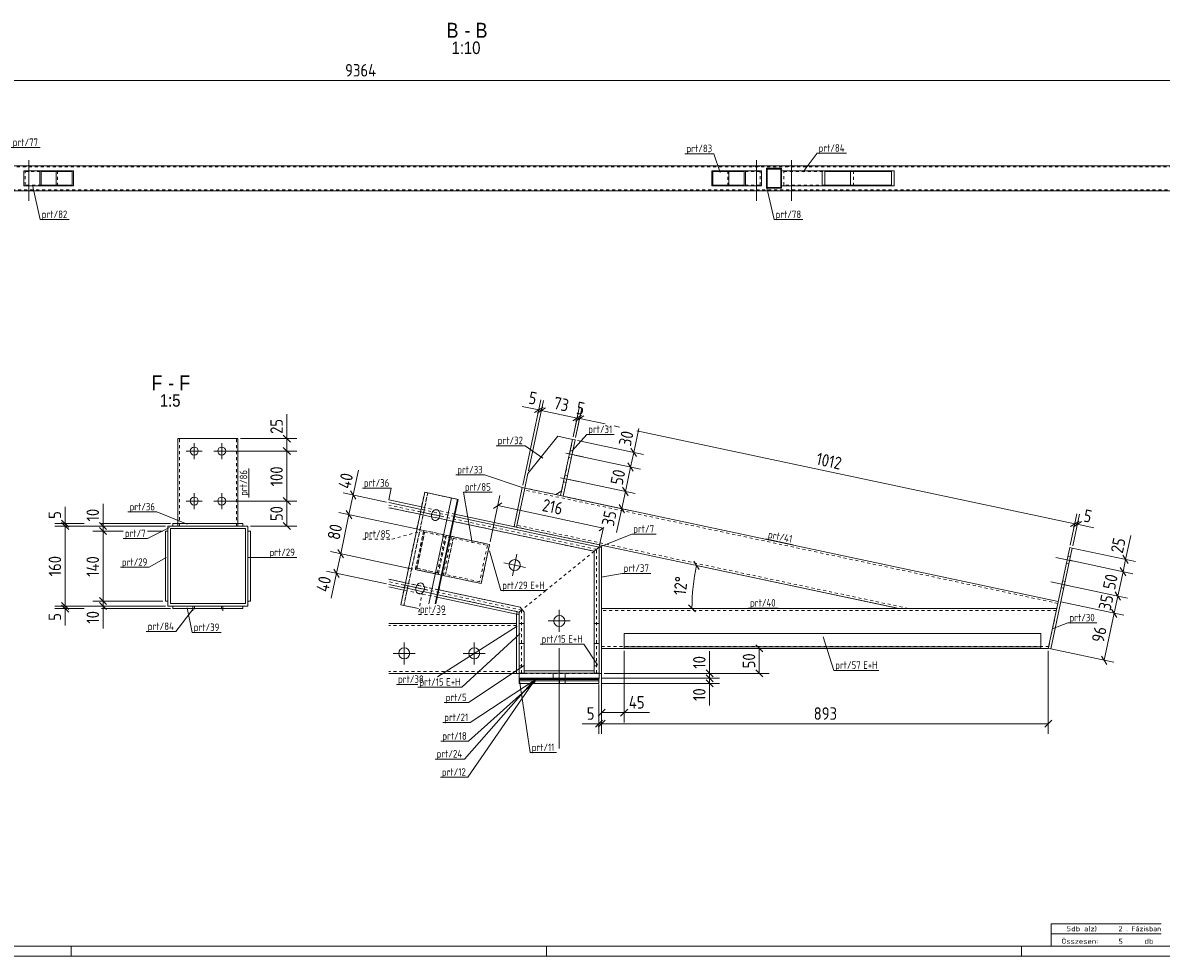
# Model space of a CAD drawing. Header units: millimetres. Extents: x 1 to 1188, y 1 to 840.
# Tile 3 of 7: x 409 to 864, y 1 to 374. Entities that reach past the tile are written whole.
import ezdxf

# ---------------------------------------------------------------- set-up
doc = ezdxf.new("R2010")
doc.units = ezdxf.units.MM
doc.header["$LTSCALE"] = 0.6
doc.linetypes.add('XKITLINE00', pattern=[0])
doc.linetypes.add('XKITLINE02', pattern=[4, 2, -2])
for name, color, linetype, lineweight in [('Bolt', 7, 'Continuous', 0), ('DrawingSheet', 5, 'Continuous', 0), ('OtherObjectType', 1, 'Continuous', 0), ('Part', 2, 'Continuous', 0), ('PartMark', 3, 'Continuous', 0), ('Z-DIMENSIONS', 1, 'Continuous', 0)]:
    doc.layers.add(name, color=color, linetype=linetype, lineweight=lineweight)
doc.styles.add('ARIAL', font='ARIAL.TTF')
doc.styles.add('ISOCPEUR', font='ISOCPEUR.TTF')

msp = doc.modelspace()

# ---------------------------------------------------------------- linework, layer by layer
at = {"layer": 'Bolt', "color": 4, "linetype": 'XKITLINE00', "lineweight": 0}
for p, q in [((411, 319.44), (411, 303.19)), ((702, 319.44), (702, 303.19)), ((716, 319.44), (716, 303.19)), ((409.9, 317.19), (409.9, 316.79)), ((412.1, 317.19), (412.1, 316.79)), ((700.9, 317.19), (700.9, 316.79)), ((703.1, 317.19), (703.1, 316.79)), ((714.9, 317.19), (714.9, 316.79)), ((717.1, 317.19), (717.1, 316.79)), ((409.9, 307.59), (409.9, 307.19)), ((412.1, 307.59), (412.1, 307.19)), ((700.9, 307.59), (700.9, 307.19)), ((703.1, 307.59), (703.1, 307.19)), ((714.9, 307.59), (714.9, 307.19)), ((717.1, 307.59), (717.1, 307.19)), ((477.15, 199.86), (477.15, 206.26)), ((488.15, 199.86), (488.15, 206.26)), ((473.95, 203.06), (480.35, 203.06)), ((484.95, 203.06), (491.35, 203.06)), ((625.74, 202.18), (632.68, 200.71)), ((625.74, 202.18), (632.68, 200.71)), ((626.92, 200.5), (627.89, 200.29)), ((626.92, 200.5), (627.89, 200.29)), ((627.5, 203.24), (628.48, 203.03)), ((627.5, 203.24), (628.48, 203.03)), ((623.66, 192.4), (630.61, 190.93)), ((623.66, 192.4), (630.61, 190.93)), ((625.42, 193.46), (626.4, 193.25)), ((625.42, 193.46), (626.4, 193.25)), ((624.84, 190.72), (625.81, 190.51)), ((624.84, 190.72), (625.81, 190.51)), ((473.95, 183.06), (480.35, 183.06)), ((477.15, 179.86), (477.15, 186.26)), ((484.95, 183.06), (491.35, 183.06)), ((488.15, 179.86), (488.15, 186.26)), ((576.48, 176.87), (566.89, 178.91)), ((572.02, 177.76), (571.97, 177.39)), ((572.12, 178.13), (572.02, 177.76)), ((572.26, 178.47), (572.12, 178.13)), ((572.47, 178.83), (572.26, 178.47)), ((572.77, 179.17), (572.47, 178.83)), ((573.11, 179.43), (572.77, 179.17)), ((573.48, 179.59), (573.11, 179.43)), ((573.82, 179.64), (573.48, 179.59)), ((574.15, 179.62), (573.82, 179.64)), ((574.43, 179.52), (574.15, 179.62)), ((574.79, 179.29), (574.43, 179.52)), ((575.08, 178.94), (574.79, 179.29)), ((575.26, 178.6), (575.08, 178.94)), ((575.36, 178.27), (575.26, 178.6)), ((575.42, 177.91), (575.36, 178.27)), ((575.42, 177.54), (575.42, 177.91)), ((571.97, 177.39), (571.98, 177.02)), ((571.98, 177.02), (572.03, 176.66)), ((572.03, 176.66), (572.14, 176.33)), ((572.14, 176.33), (572.31, 175.98)), ((572.31, 175.98), (572.6, 175.64)), ((572.6, 175.64), (572.96, 175.4)), ((572.96, 175.4), (573.24, 175.31)), ((573.24, 175.31), (573.57, 175.28)), ((573.57, 175.28), (573.91, 175.34)), ((573.91, 175.34), (574.28, 175.5)), ((574.28, 175.5), (574.62, 175.76)), ((574.62, 175.76), (574.92, 176.09)), ((574.92, 176.09), (575.14, 176.45)), ((575.14, 176.45), (575.28, 176.8)), ((575.28, 176.8), (575.37, 177.16)), ((575.37, 177.16), (575.42, 177.54)), ((604.37, 153.16), (606.2, 161.77)), ((828.65, 159.05), (821.7, 160.53)), ((828.65, 159.05), (821.7, 160.53)), ((827.47, 160.74), (826.49, 160.94)), ((827.47, 160.74), (826.49, 160.94)), ((609.59, 156.55), (600.99, 158.38)), ((826.89, 158), (825.91, 158.2)), ((826.89, 158), (825.91, 158.2)), ((567.25, 150.24), (566.87, 150.08)), ((567.58, 150.3), (567.25, 150.24)), ((567.92, 150.27), (567.58, 150.3)), ((568.2, 150.18), (567.92, 150.27)), ((826.57, 149.27), (819.62, 150.75)), ((826.57, 149.27), (819.62, 150.75)), ((825.39, 150.95), (824.41, 151.16)), ((825.39, 150.95), (824.41, 151.16)), ((570.25, 147.53), (560.65, 149.57)), ((565.78, 148.42), (565.74, 148.05)), ((565.74, 148.05), (565.74, 147.67)), ((565.74, 147.67), (565.8, 147.32)), ((565.88, 148.78), (565.78, 148.42)), ((565.8, 147.32), (565.9, 146.98)), ((566.02, 149.13), (565.88, 148.78)), ((565.9, 146.98), (566.07, 146.64)), ((566.24, 149.49), (566.02, 149.13)), ((566.07, 146.64), (566.37, 146.29)), ((566.53, 149.83), (566.24, 149.49)), ((566.37, 146.29), (566.72, 146.06)), ((566.87, 150.08), (566.53, 149.83)), ((566.72, 146.06), (567, 145.97)), ((567, 145.97), (567.34, 145.94)), ((567.34, 145.94), (567.68, 146)), ((567.68, 146), (568.05, 146.16)), ((568.05, 146.16), (568.39, 146.41)), ((568.55, 149.94), (568.2, 150.18)), ((568.39, 146.41), (568.68, 146.75)), ((568.85, 149.6), (568.55, 149.94)), ((568.68, 146.75), (568.9, 147.11)), ((569.02, 149.26), (568.85, 149.6)), ((568.9, 147.11), (569.04, 147.45)), ((569.12, 148.92), (569.02, 149.26)), ((569.04, 147.45), (569.14, 147.82)), ((569.18, 148.56), (569.12, 148.92)), ((569.14, 147.82), (569.18, 148.19)), ((569.18, 148.19), (569.18, 148.56)), ((824.81, 148.21), (823.83, 148.42)), ((824.81, 148.21), (823.83, 148.42)), ((623.12, 139.51), (623.12, 130.71)), ((618.72, 135.11), (627.52, 135.11)), ((561.12, 117.76), (561.12, 126.56)), ((589.12, 117.76), (589.12, 126.56)), ((623.12, 84.17), (623.12, 124.17)), ((623.12, 84.16), (623.12, 124.16)), ((556.72, 122.16), (565.52, 122.16)), ((584.72, 122.16), (593.52, 122.16)), ((620.72, 112.17), (620.72, 114.17)), ((620.72, 112.16), (620.72, 114.16)), ((625.52, 112.17), (625.52, 114.17)), ((625.52, 112.16), (625.52, 114.16))]:
    msp.add_line(p, q, dxfattribs=at)
at = {"layer": 'Bolt', "color": 4, "linetype": 'XKITLINE02', "lineweight": 0}
for p, q in [((576.48, 176.87), (566.89, 178.91)), ((570.25, 147.53), (560.65, 149.57))]:
    msp.add_line(p, q, dxfattribs=at)
at = {"layer": 'Bolt', "color": 4, "linetype": 'XKITLINE00', "lineweight": 0}
for centre, radius in [((477.15, 203.06), 1.6), ((488.15, 203.06), 1.6), ((477.15, 183.06), 1.6), ((488.15, 183.06), 1.6), ((605.29, 157.46), 2.2), ((623.12, 135.11), 2.2), ((561.12, 122.16), 2.2), ((589.12, 122.16), 2.2)]:
    msp.add_circle(centre, radius, dxfattribs=at)
at = {"layer": 'DrawingSheet', "color": 3, "linetype": 'XKITLINE00', "lineweight": 0}
msp.add_line((5, 5), (1184, 5), dxfattribs=at)
at = {"layer": 'DrawingSheet', "color": 2, "linetype": 'XKITLINE00', "lineweight": 0}
for p, q in [((428, 1), (428, 5)), ((618, 1), (618, 5)), ((808, 1), (808, 5)), ((1, 1), (1188, 1))]:
    msp.add_line(p, q, dxfattribs=at)
at = {"layer": 'OtherObjectType', "color": 7, "linetype": 'XKITLINE00', "lineweight": 0}
for p, q in [((819.84, 10), (819.84, 14)), ((819.84, 14), (863.84, 14)), ((819.84, 10), (863.84, 10)), ((819.85, 5.02), (819.84, 9.99)), ((819.84, 9.98), (863.74, 9.98)), ((819.89, 5.03), (863.79, 5.03))]:
    msp.add_line(p, q, dxfattribs=at)
at = {"layer": 'Part', "color": 2, "linetype": 'XKITLINE00', "lineweight": 0}
for p, q in [((981.98, 317.19), (75.5, 317.19)), ((409.01, 309.19), (409.01, 315.19)), ((428.88, 315.19), (409.01, 315.19)), ((415.41, 309.19), (415.41, 315.19)), ((415.92, 314.89), (428.38, 314.89)), ((415.92, 314.89), (415.92, 309.49)), ((421.98, 309.49), (421.98, 314.89)), ((428.38, 314.89), (428.38, 309.49)), ((428.88, 309.19), (428.88, 315.19)), ((684.06, 309.19), (684.06, 315.19)), ((684.06, 315.19), (703.93, 315.19)), ((697.03, 314.89), (684.57, 314.89)), ((684.57, 309.49), (684.57, 314.89)), ((690.97, 309.49), (690.97, 314.89)), ((697.03, 309.49), (697.03, 314.89)), ((697.53, 309.19), (697.53, 315.19)), ((703.93, 315.19), (703.93, 309.19)), ((711.97, 316.19), (705.97, 316.19)), ((705.97, 316.19), (705.97, 308.19)), ((711.67, 315.89), (706.27, 315.89)), ((706.27, 308.49), (706.27, 315.89)), ((711.67, 308.49), (711.67, 315.89)), ((711.97, 308.19), (711.97, 316.19)), ((757.07, 315.19), (711.97, 315.19)), ((728.23, 309.19), (728.23, 315.19)), ((729.31, 314.89), (755.99, 314.89)), ((729.31, 314.89), (729.31, 309.49)), ((739.63, 309.49), (739.63, 314.89)), ((755.99, 314.89), (755.99, 309.49)), ((757.07, 309.19), (757.07, 315.19)), ((981.98, 307.19), (75.5, 307.19)), ((428.88, 309.19), (409.01, 309.19)), ((428.38, 309.49), (415.92, 309.49)), ((703.93, 309.19), (684.06, 309.19)), ((697.03, 309.49), (684.57, 309.49)), ((705.97, 308.19), (711.97, 308.19)), ((711.67, 308.49), (706.27, 308.49)), ((757.07, 309.19), (711.97, 309.19)), ((755.99, 309.49), (729.31, 309.49)), ((470.65, 208.06), (470.65, 174.08)), ((494.65, 208.06), (470.65, 208.06)), ((494.65, 208.06), (494.65, 174.08)), ((610.57, 194.16), (622.59, 208.99)), ((622.59, 208.99), (628.45, 207.74)), ((628.45, 207.74), (623.67, 185.24)), ((629.43, 207.53), (624.65, 185.04)), ((629.43, 207.53), (628.45, 207.74)), ((609.32, 188.29), (610.57, 194.16)), ((608.34, 188.5), (605.02, 172.85)), ((609.32, 188.29), (605.99, 172.64)), ((609.32, 188.29), (605.99, 172.64)), ((609.32, 188.29), (608.34, 188.5)), ((623.67, 185.24), (609.32, 188.29)), ((624.09, 187.2), (621.72, 185.66)), ((568.06, 180.71), (554.96, 183.5)), ((567.85, 179.73), (554.96, 182.47)), ((567.85, 179.73), (554.96, 182.47)), ((559.74, 141.58), (569.3, 186.58)), ((582.66, 183.74), (569.3, 186.58)), ((570.96, 141.93), (579.97, 184.31)), ((573.49, 141.93), (582.39, 183.79)), ((573.77, 141.93), (582.66, 183.74)), ((624.65, 185.04), (623.67, 185.24)), ((822.67, 142.95), (624.65, 185.04)), ((567.43, 177.77), (554.96, 180.43)), ((639.27, 165.57), (581.41, 177.87)), ((466.65, 141.07), (466.65, 173.07)), ((466.65, 173.07), (498.65, 173.07)), ((468.65, 174.08), (496.65, 174.08)), ((468.65, 173.08), (468.65, 174.08)), ((468.65, 173.08), (468.65, 173.08)), ((468.65, 173.08), (496.65, 173.08)), ((470.65, 173.07), (470.65, 173.08)), ((494.65, 173.07), (494.65, 173.08)), ((496.65, 174.08), (496.65, 174.08)), ((496.65, 174.08), (496.65, 173.08)), ((498.65, 173.07), (498.65, 141.07)), ((637.06, 162.97), (580.79, 174.93)), ((639.06, 164.59), (581.2, 176.89)), ((639.06, 164.59), (581.2, 176.89)), ((466.65, 171.07), (465.65, 171.07)), ((465.65, 171.07), (465.65, 143.07)), ((466.65, 143.07), (466.65, 171.07)), ((497.65, 172.07), (467.65, 172.07)), ((467.65, 172.07), (467.65, 142.07)), ((497.65, 142.07), (497.65, 172.07)), ((499.65, 171.07), (498.65, 171.07)), ((498.65, 171.07), (498.65, 143.07)), ((499.65, 171.07), (499.65, 143.07)), ((579.54, 169.07), (595.24, 165.73)), ((591.91, 150.08), (595.24, 165.73)), ((639.06, 164.59), (637.06, 162.97)), ((639.06, 164.59), (637.06, 162.97)), ((639.27, 165.57), (639.06, 164.59)), ((639.06, 164.59), (640.06, 164.59)), ((639.06, 114.17), (639.06, 164.59)), ((758.83, 140.16), (639.27, 165.57)), ((640.06, 164.59), (640.06, 114.16)), ((818.67, 124.16), (827.24, 164.46)), ((828.22, 164.26), (819.65, 123.95)), ((827.24, 164.46), (828.22, 164.26)), ((637.06, 162.97), (637.06, 134.16)), ((561.61, 150.38), (554.96, 151.8)), ((576.21, 153.41), (591.91, 150.08)), ((561.19, 148.43), (554.96, 149.75)), ((560.99, 147.45), (554.96, 148.73)), ((607.48, 140.64), (574.97, 147.55)), ((465.65, 143.07), (466.65, 143.07)), ((467.65, 142.07), (497.65, 142.07)), ((498.65, 143.07), (499.65, 143.07)), ((559.74, 141.58), (566.83, 140.07)), ((606.06, 137.87), (574.34, 144.61)), ((607.06, 138.68), (574.55, 145.59)), ((498.65, 141.07), (466.65, 141.07)), ((468.65, 140.07), (468.65, 141.07)), ((468.65, 141.07), (496.65, 141.07)), ((468.65, 140.07), (496.65, 140.07)), ((476.65, 140.07), (476.65, 139.16)), ((488.65, 140.07), (488.65, 139.16)), ((496.65, 141.07), (496.65, 140.07)), ((606.27, 138.85), (606.06, 137.87)), ((606.06, 137.87), (606.06, 114.16)), ((607.06, 137.87), (606.06, 137.87)), ((608.27, 139.66), (607.06, 138.68)), ((608.27, 139.66), (607.06, 138.68)), ((607.06, 138.68), (607.06, 134.16)), ((609.06, 138.68), (607.48, 140.64)), ((609.06, 115.16), (609.06, 138.68)), ((822.08, 140.16), (640.06, 140.16)), ((822.08, 140.16), (758.83, 140.16)), ((606.06, 134.16), (554.96, 134.16)), ((607.06, 114.16), (607.06, 134.16)), ((607.06, 134.16), (609.06, 134.16)), ((609.06, 134.16), (609.06, 114.16)), ((637.06, 114.16), (637.06, 134.16)), ((637.06, 134.16), (639.06, 134.16)), ((639.06, 134.16), (639.06, 114.16)), ((649.06, 130.16), (649.06, 124.16)), ((649.06, 130.16), (815.67, 130.16)), ((815.67, 130.16), (815.67, 124.16)), ((607.06, 126.16), (609.06, 126.16)), ((637.06, 126.16), (639.06, 126.16)), ((649.06, 124.16), (640.06, 124.16)), ((815.67, 124.76), (649.06, 124.76)), ((815.67, 124.16), (649.06, 124.16)), ((818.67, 124.16), (815.67, 124.16)), ((819.65, 123.95), (818.67, 124.16)), ((606.06, 114.16), (554.96, 114.16)), ((607.06, 114.16), (606.06, 114.16)), ((607.06, 114.17), (639.06, 114.17)), ((607.06, 112.17), (607.06, 114.17)), ((609.06, 114.16), (607.06, 114.16)), ((637.06, 115.16), (609.06, 115.16)), ((639.06, 114.16), (637.06, 114.16)), ((639.06, 114.17), (639.06, 112.17)), ((639.06, 114.17), (639.06, 114.17)), ((639.06, 114.17), (639.06, 114.17)), ((639.06, 114.16), (639.06, 114.16)), ((640.06, 114.16), (639.06, 114.16)), ((607.06, 112.17), (639.06, 112.17)), ((639.06, 112.16), (607.06, 112.16)), ((607.06, 110.16), (607.06, 112.16)), ((607.06, 112.16), (639, 112.16)), ((607.06, 111.76), (607.06, 112.16)), ((607.06, 112.16), (639, 112.16)), ((607.06, 111.16), (607.06, 111.76)), ((607.06, 111.76), (639, 111.76)), ((607.06, 111.76), (639, 111.76)), ((607.06, 110.16), (607.06, 111.16)), ((639, 111.16), (607.06, 111.16)), ((607.06, 111.16), (639, 111.16)), ((639, 110.16), (607.06, 110.16)), ((607.06, 110.16), (639, 110.16)), ((639, 110.16), (639, 112.16)), ((639, 111.76), (639, 112.16)), ((639, 111.16), (639, 111.76)), ((639, 110.16), (639, 111.16))]:
    msp.add_line(p, q, dxfattribs=at)
at = {"layer": 'Part', "color": 7, "linetype": 'XKITLINE02', "lineweight": 0}
for p, q in [((995.47, 316.79), (75.5, 316.79)), ((409.52, 314.89), (415.92, 314.89)), ((409.52, 309.49), (409.52, 314.89)), ((422.48, 309.19), (422.48, 315.19)), ((690.46, 309.19), (690.46, 315.19)), ((703.43, 314.89), (697.03, 314.89)), ((703.43, 309.49), (703.43, 314.89)), ((711.87, 309.19), (711.87, 315.19)), ((711.97, 315.19), (711.87, 315.19)), ((712.95, 314.89), (729.31, 314.89)), ((712.95, 309.49), (712.95, 314.89)), ((740.71, 309.19), (740.71, 315.19)), ((75.5, 307.59), (995.47, 307.59)), ((415.92, 309.49), (409.52, 309.49)), ((703.43, 309.49), (697.03, 309.49)), ((711.97, 309.19), (711.87, 309.19)), ((729.31, 309.49), (712.95, 309.49)), ((471.25, 173.06), (471.25, 208.06)), ((494.05, 173.06), (494.05, 208.06)), ((628.45, 207.74), (624.09, 187.2)), ((822.5, 142.16), (609.15, 187.51)), ((621.72, 185.66), (609.32, 188.29)), ((559.74, 141.58), (569.3, 186.58)), ((560.98, 141.32), (570.54, 186.31)), ((570.54, 186.31), (560.98, 141.32)), ((569.3, 186.58), (582.66, 183.74)), ((582.66, 183.74), (573.77, 141.93)), ((624.65, 185.04), (623.67, 185.24)), ((638.06, 163.78), (554.96, 181.45)), ((554.96, 180.43), (637.06, 162.97)), ((580.79, 174.93), (567.43, 177.77)), ((581.2, 176.89), (567.85, 179.73)), ((581.2, 176.89), (567.85, 179.73)), ((581.41, 177.87), (568.06, 180.71)), ((468.65, 174.08), (496.65, 174.08)), ((468.65, 173.08), (496.65, 173.08)), ((470.65, 174.08), (470.65, 173.06)), ((470.65, 173.06), (470.65, 173.07)), ((494.65, 173.06), (470.65, 173.06)), ((471.25, 173.08), (471.25, 173.06)), ((494.05, 173.08), (494.05, 173.06)), ((494.65, 174.08), (494.65, 173.08)), ((494.65, 173.08), (494.65, 173.06)), ((494.65, 173.06), (494.65, 173.07)), ((496.65, 174.08), (496.65, 174.08)), ((762.67, 140.16), (606.16, 173.43)), ((565.61, 155.67), (568.94, 171.32)), ((568.94, 171.32), (565.61, 155.67)), ((569.27, 170.64), (566.19, 156.16)), ((566.19, 156.16), (569.27, 170.64)), ((568.94, 171.32), (578.02, 169.39)), ((595.24, 165.73), (568.94, 171.32)), ((579.54, 169.07), (568.94, 171.32)), ((577.45, 168.9), (569.27, 170.64)), ((569.27, 170.64), (594.36, 165.3)), ((569.27, 170.64), (594.36, 165.3)), ((574.37, 154.42), (577.45, 168.9)), ((574.37, 154.42), (577.45, 168.9)), ((578.02, 169.39), (574.7, 153.74)), ((574.7, 153.74), (578.02, 169.39)), ((576.75, 153.3), (580.08, 168.95)), ((576.75, 153.3), (580.08, 168.95)), ((579.27, 169.12), (579.54, 169.07)), ((605.99, 172.64), (605.02, 172.85)), ((639.27, 165.57), (605.99, 172.64)), ((580.71, 168.2), (577.64, 153.73)), ((577.64, 153.73), (580.71, 168.2)), ((594.36, 165.3), (591.28, 150.83)), ((594.36, 165.3), (591.28, 150.83)), ((591.91, 150.08), (595.24, 165.73)), ((639.06, 114.16), (639.06, 164.59)), ((637.06, 162.97), (617.8, 147.37)), ((637.06, 162.97), (617.8, 147.37)), ((637.06, 162.97), (637.06, 115.16)), ((638.06, 114.17), (638.06, 163.78)), ((574.7, 153.74), (565.61, 155.67)), ((591.91, 150.08), (565.61, 155.67)), ((576.21, 153.41), (565.61, 155.67)), ((565.61, 155.67), (576.21, 153.41)), ((566.19, 156.16), (574.37, 154.42)), ((591.28, 150.83), (566.19, 156.16)), ((591.28, 150.83), (566.19, 156.16)), ((607.48, 140.64), (554.96, 151.8)), ((608.06, 139.49), (554.96, 150.78)), ((574.97, 147.55), (561.61, 150.38)), ((606.27, 138.85), (554.96, 149.75)), ((574.34, 144.61), (560.99, 147.45)), ((574.55, 145.59), (561.19, 148.43)), ((617.68, 147.28), (608.27, 139.66)), ((617.68, 147.28), (608.27, 139.66)), ((566.83, 140.07), (559.74, 141.58)), ((560.98, 141.32), (559.74, 141.58)), ((822.67, 142.95), (822.08, 140.16)), ((476.65, 141.07), (476.65, 140.07)), ((476.65, 141.07), (488.65, 141.07)), ((477.25, 139.84), (477.25, 141.07)), ((488.05, 139.84), (488.05, 141.07)), ((488.65, 141.07), (488.65, 140.07)), ((607.06, 137.87), (607.06, 114.16)), ((609.06, 138.68), (607.48, 140.64)), ((608.06, 139.49), (608.06, 114.17)), ((609.06, 115.16), (609.06, 138.68)), ((640.06, 124.16), (640.06, 140.16)), ((821.91, 139.36), (640.06, 139.36)), ((822.08, 140.16), (818.67, 124.16)), ((606.06, 133.36), (554.96, 133.36)), ((606.06, 114.16), (606.06, 134.16)), ((609.06, 134.16), (607.06, 134.16)), ((607.06, 134.16), (607.06, 114.16)), ((607.06, 134.16), (607.06, 114.17)), ((609.06, 114.16), (609.06, 134.16)), ((639.06, 134.16), (637.06, 134.16)), ((637.06, 134.16), (637.06, 114.16)), ((637.06, 115.16), (637.06, 134.16)), ((639.06, 114.16), (639.06, 134.16)), ((649.06, 124.16), (649.06, 130.16)), ((649.06, 130.16), (815.67, 130.16)), ((815.67, 130.16), (815.67, 124.16)), ((609.06, 126.16), (607.06, 126.16)), ((639.06, 126.16), (637.06, 126.16)), ((818.84, 124.96), (640.06, 124.96)), ((815.67, 124.76), (649.06, 124.76)), ((815.67, 124.16), (649.06, 124.16)), ((815.67, 124.16), (649.06, 124.16)), ((606.06, 114.96), (554.96, 114.96)), ((607.06, 117.16), (609.06, 117.16)), ((607.06, 117.16), (609.06, 117.16)), ((607.06, 114.17), (639.06, 114.17)), ((639.06, 114.17), (607.06, 114.17)), ((607.06, 114.17), (607.06, 114.17)), ((607.06, 114.16), (609.06, 114.16)), ((639.06, 114.16), (607.06, 114.16)), ((607.06, 114.16), (607.06, 114.16)), ((607.06, 114.16), (607.06, 114.16)), ((608.06, 114.17), (608.06, 114.17)), ((637.06, 115.16), (609.06, 115.16)), ((637.06, 117.16), (639.06, 117.16)), ((637.06, 117.16), (639.06, 117.16)), ((637.06, 115.16), (637.06, 115.16)), ((637.06, 115.16), (637.06, 115.16)), ((639.06, 114.16), (637.06, 114.16)), ((638.06, 114.17), (638.06, 114.17)), ((607.06, 112.16), (607.06, 112.17)), ((607.06, 110.16), (607.06, 112.16)), ((607.06, 112.16), (607.06, 110.16)), ((607.06, 110.16), (607.06, 112.16)), ((607.06, 112.16), (607.06, 110.16)), ((607.06, 110.16), (607.06, 112.16)), ((607.06, 111.76), (607.06, 112.16)), ((607.06, 112.16), (607.06, 111.76)), ((607.06, 111.76), (607.06, 112.16)), ((607.06, 112.16), (607.06, 111.76)), ((607.06, 111.76), (607.06, 112.16)), ((607.06, 111.16), (607.06, 111.76)), ((607.06, 111.76), (607.06, 111.16)), ((607.06, 111.16), (607.06, 111.76)), ((607.06, 111.76), (607.06, 111.16)), ((607.06, 111.16), (607.06, 111.76)), ((607.06, 110.16), (607.06, 111.16)), ((607.06, 111.16), (607.06, 110.16)), ((607.06, 110.16), (607.06, 111.16)), ((607.06, 111.16), (607.06, 110.16)), ((607.06, 110.16), (607.06, 111.16)), ((623.26, 110.16), (623.26, 112.16)), ((623.26, 110.16), (623.26, 112.16)), ((623.26, 110.16), (623.26, 112.16)), ((623.26, 110.16), (623.26, 112.16)), ((623.26, 111.76), (623.26, 112.16)), ((623.26, 111.76), (623.26, 112.16)), ((623.26, 111.76), (623.26, 112.16)), ((623.26, 111.76), (623.26, 112.16)), ((623.26, 111.16), (623.26, 111.76)), ((623.26, 111.16), (623.26, 111.76)), ((623.26, 111.16), (623.26, 111.76)), ((623.26, 111.16), (623.26, 111.76)), ((623.26, 110.16), (623.26, 111.16)), ((623.26, 110.16), (623.26, 111.16)), ((623.26, 110.16), (623.26, 111.16)), ((623.26, 110.16), (623.26, 111.16)), ((625.46, 110.16), (625.46, 112.16)), ((625.46, 110.16), (625.46, 112.16)), ((625.46, 111.76), (625.46, 112.16)), ((625.46, 111.76), (625.46, 112.16)), ((625.46, 111.16), (625.46, 111.76)), ((625.46, 111.16), (625.46, 111.76)), ((625.46, 110.16), (625.46, 111.16)), ((625.46, 110.16), (625.46, 111.16)), ((639, 112.16), (639, 111.76)), ((639, 111.16), (639, 110.16)), ((639.06, 112.17), (639.06, 112.16))]:
    msp.add_line(p, q, dxfattribs=at)
at = {"layer": 'PartMark', "color": 7, "linetype": 'XKITLINE00', "lineweight": 0}
for p, q in [((403.99, 324.5), (415.51, 324.5)), ((673.38, 322.02), (684.89, 322.02)), ((687.48, 314.46), (684.89, 322.02)), ((720.68, 314.78), (726.18, 322.2)), ((726.18, 322.2), (737.95, 322.2)), ((412.5, 309.38), (415.6, 295.69)), ((706.15, 308.41), (708.99, 295.68)), ((415.6, 295.69), (427.12, 295.69)), ((708.99, 295.68), (720.51, 295.68)), ((628.21, 203.1), (634.08, 209.71)), ((634.08, 209.71), (645.08, 209.71)), ((597.91, 205.22), (609.42, 205.22)), ((616.49, 200.25), (609.42, 205.22)), ((498.95, 184.56), (498.95, 196.07)), ((581.74, 193.52), (593.25, 193.52)), ((608.34, 188.5), (593.25, 193.52)), ((544.38, 188.23), (555.89, 188.23)), ((554.96, 183.5), (555.89, 188.23)), ((584.82, 186.63), (596.33, 186.63)), ((588.32, 166.34), (584.82, 186.63)), ((450.67, 178.72), (462.18, 178.72)), ((474.31, 173.82), (462.18, 178.72)), ((467.2, 172.52), (458.5, 168.09)), ((639.06, 164.59), (652.11, 169.86)), ((652.11, 169.86), (661.82, 169.86)), ((448.8, 168.09), (458.5, 168.09)), ((705.66, 167.92), (716.67, 165.58)), ((465.91, 160.49), (459.15, 156.58)), ((498.91, 160.49), (506.64, 160.46)), ((506.64, 160.46), (518.15, 160.46)), ((595.27, 163.16), (599.72, 147.28)), ((447.63, 156.58), (459.15, 156.58)), ((639.91, 152.67), (648.23, 154.15)), ((648.23, 154.15), (659.74, 154.15)), ((599.72, 147.28), (617.8, 147.28)), ((476.83, 140.06), (469.76, 130.89)), ((474.31, 140.33), (476.38, 130.5)), ((698.81, 140.26), (710.58, 140.26)), ((606.32, 133.07), (574.45, 112.83)), ((820.65, 132.15), (826.52, 134.35)), ((826.52, 134.35), (838.04, 134.35)), ((457.99, 130.89), (469.76, 130.89)), ((476.38, 130.5), (487.89, 130.5)), ((607.52, 130.1), (584.15, 108.63)), ((728.68, 128.79), (732.84, 115.34)), ((615.42, 125.82), (632.99, 125.82)), ((638.37, 117.58), (632.99, 125.82)), ((609.06, 117.26), (586.79, 102.46)), ((732.84, 115.34), (750.93, 115.34)), ((558.05, 109.73), (566.58, 109.73)), ((613.5, 112.02), (585.24, 79.88)), ((613.5, 111.7), (586.57, 72.6)), ((613.5, 110.9), (586.77, 87.02)), ((613.5, 111.58), (587.52, 94.48)), ((607.06, 112.16), (611.47, 82.46)), ((566.58, 108.63), (584.15, 108.63)), ((577.08, 102.46), (586.79, 102.46)), ((576.53, 94.48), (587.52, 94.48)), ((575.77, 87.02), (586.77, 87.02)), ((611.47, 82.46), (621.95, 82.46)), ((573.47, 79.88), (585.24, 79.88)), ((575.58, 72.6), (586.57, 72.6))]:
    msp.add_line(p, q, dxfattribs=at)
at = {"layer": 'PartMark', "color": 7, "linetype": 'XKITLINE02', "lineweight": 0}
for p, q in [((568.94, 171.32), (556.07, 167.81)), ((544.56, 167.81), (556.07, 167.81)), ((568.32, 146.91), (566.83, 137.73)), ((566.83, 137.73), (578.34, 137.73))]:
    msp.add_line(p, q, dxfattribs=at)
at = {"layer": 'Z-DIMENSIONS', "color": 7, "linetype": 'XKITLINE00', "lineweight": 0}
for p, q in [((75.5, 351.29), (1011.94, 351.29)), ((608.55, 189.48), (615.79, 223.56)), ((610.78, 195.14), (616.77, 223.35)), ((610.78, 195.14), (616.77, 223.35)), ((614.94, 219.55), (608.33, 220.95)), ((614.94, 219.55), (608.33, 220.95)), ((616.62, 220.64), (613.26, 218.46)), ((617.6, 220.43), (614.24, 218.25)), ((617.6, 220.43), (614.24, 218.25)), ((614.94, 219.55), (615.92, 219.34)), ((615.92, 219.34), (630.27, 216.29)), ((628.66, 208.72), (631.12, 220.3)), ((629.64, 208.51), (632.1, 220.09)), ((514.18, 208.06), (514.18, 217.83)), ((514.18, 208.06), (514.18, 217.83)), ((631.95, 217.38), (628.59, 215.2)), ((630.98, 216.75), (628.59, 215.2)), ((628.66, 208.72), (630.4, 216.87)), ((632.93, 217.17), (629.57, 214.99)), ((631.96, 216.54), (629.57, 214.99)), ((629.64, 208.51), (631.37, 216.67)), ((630.27, 216.29), (631.25, 216.08)), ((631.25, 216.08), (641.45, 213.91)), ((512.77, 209.48), (515.6, 206.65)), ((645.08, 213.14), (647.26, 212.68)), ((652.88, 202.55), (654.91, 212.1)), ((652.88, 202.55), (654.91, 212.1)), ((654.11, 211.22), (829.27, 173.99)), ((495.65, 208.06), (518.18, 208.06)), ((514.18, 203.06), (514.18, 208.06)), ((630.41, 207.33), (656.79, 201.72)), ((489.15, 203.06), (518.18, 203.06)), ((489.15, 203.06), (518.18, 203.06)), ((512.77, 204.48), (515.6, 201.65)), ((512.77, 204.48), (515.6, 201.65)), ((514.18, 183.06), (514.18, 203.06)), ((629.16, 201.46), (655.54, 195.85)), ((629.16, 201.46), (655.54, 195.85)), ((651.63, 196.68), (652.88, 202.55)), ((651.79, 204.23), (653.97, 200.87)), ((649.55, 186.9), (651.63, 196.68)), ((650.54, 198.36), (652.72, 195)), ((650.54, 198.36), (652.72, 195)), ((540.7, 185.5), (542.82, 195.48)), ((540.7, 185.5), (542.82, 195.48)), ((627.08, 191.67), (653.46, 186.07)), ((627.08, 191.67), (653.46, 186.07)), ((539.61, 187.18), (541.79, 183.83)), ((648.1, 180.05), (649.55, 186.9)), ((648.46, 188.58), (650.64, 185.22)), ((648.79, 188.08), (650.64, 185.22)), ((489.15, 183.06), (518.18, 183.06)), ((489.15, 183.06), (518.18, 183.06)), ((512.77, 184.48), (515.6, 181.65)), ((512.77, 184.48), (515.6, 181.65)), ((514.18, 173.07), (514.18, 183.06)), ((553.98, 182.68), (536.69, 186.36)), ((539.04, 177.67), (540.7, 185.5)), ((595.45, 166.71), (599.39, 185.25)), ((600.21, 182.33), (596.86, 180.15)), ((625.63, 184.83), (652.01, 179.22)), ((425.54, 174.07), (425.54, 180.83)), ((425.54, 174.07), (425.54, 180.83)), ((440.68, 173.07), (440.68, 181.97)), ((440.68, 173.07), (440.68, 181.97)), ((567.96, 171.53), (535.03, 178.53)), ((567.96, 171.53), (535.03, 178.53)), ((535.71, 162.02), (539.04, 177.67)), ((537.95, 179.35), (540.13, 176)), ((537.95, 179.35), (540.13, 176)), ((598.54, 181.24), (640.7, 172.28)), ((648.1, 180.05), (646.06, 170.5)), ((648.1, 180.05), (646.06, 170.5)), ((647.01, 181.73), (649.18, 178.38)), ((827.45, 165.44), (830.12, 178)), ((827.45, 165.44), (830.12, 178)), ((828.43, 165.23), (831.1, 177.79)), ((433.08, 174.07), (421.44, 174.07)), ((465.65, 173.07), (421.44, 173.07)), ((465.65, 173.07), (421.44, 173.07)), ((424.13, 175.48), (426.96, 172.65)), ((424.13, 174.48), (426.96, 171.65)), ((424.13, 174.48), (426.96, 171.65)), ((425.54, 173.07), (425.54, 174.07)), ((425.54, 141.07), (425.54, 173.07)), ((465.65, 173.07), (436.58, 173.07)), ((439.26, 174.48), (442.09, 171.65)), ((467.65, 174.07), (440.08, 174.07)), ((440.68, 171.07), (440.68, 173.07)), ((499.65, 173.07), (518.18, 173.07)), ((512.77, 174.48), (515.6, 171.65)), ((830.94, 175.08), (827.59, 172.9)), ((830.94, 175.08), (827.59, 172.9)), ((831.92, 174.87), (828.57, 172.69)), ((829.27, 173.99), (830.25, 173.78)), ((830.25, 173.78), (836.86, 172.38)), ((830.25, 173.78), (836.86, 172.38)), ((448.8, 171.07), (436.58, 171.07)), ((448.8, 171.07), (436.58, 171.07)), ((439.26, 172.48), (442.09, 169.65)), ((439.26, 172.48), (442.09, 169.65)), ((440.68, 143.07), (440.68, 171.07)), ((464.65, 171.07), (458.5, 171.07)), ((464.65, 171.07), (458.5, 171.07)), ((640.99, 172.47), (639.02, 171.19)), ((639.27, 165.57), (640.75, 172.52)), ((849.57, 159.72), (851.6, 169.27)), ((849.57, 159.72), (851.6, 169.27)), ((828.22, 164.26), (853.49, 158.89)), ((564.63, 155.88), (531.7, 162.88)), ((564.63, 155.88), (531.7, 162.88)), ((534.05, 154.2), (535.71, 162.02)), ((534.62, 163.7), (536.8, 160.35)), ((534.62, 163.7), (536.8, 160.35)), ((827.18, 159.37), (852.45, 154)), ((827.18, 159.37), (852.45, 154)), ((848.48, 161.4), (850.66, 158.04)), ((848.53, 154.83), (849.57, 159.72)), ((553.98, 149.96), (530.04, 155.05)), ((532.96, 155.88), (535.14, 152.52)), ((676.89, 159.02), (679.06, 155.67)), ((757.85, 140.37), (677.97, 157.34)), ((677.97, 157.34), (758.83, 140.16)), ((846.45, 145.05), (848.53, 154.83)), ((847.44, 156.5), (849.62, 153.15)), ((847.44, 156.5), (849.62, 153.15)), ((534.05, 154.2), (531.93, 144.23)), ((534.05, 154.2), (531.93, 144.23)), ((825.1, 149.58), (839.02, 146.63)), ((825.1, 149.58), (850.37, 144.21)), ((845.36, 146.72), (847.54, 143.37)), ((845.69, 146.22), (847.54, 143.37)), ((424.13, 142.48), (426.96, 139.65)), ((424.13, 142.48), (426.96, 139.65)), ((424.13, 141.48), (426.96, 138.65)), ((464.65, 143.07), (436.58, 143.07)), ((464.65, 143.07), (436.58, 143.07)), ((439.26, 144.48), (442.09, 141.65)), ((439.26, 144.48), (442.09, 141.65)), ((439.26, 142.48), (442.09, 139.65)), ((440.68, 141.07), (440.68, 143.07)), ((674.75, 141.57), (677.58, 138.74)), ((823.65, 142.74), (848.91, 137.37)), ((823.65, 142.74), (837.56, 139.78)), ((845, 138.2), (846.45, 145.05)), ((845.87, 145.17), (850.37, 144.21)), ((465.65, 141.07), (421.44, 141.07)), ((465.65, 141.07), (421.44, 141.07)), ((433.08, 140.07), (421.44, 140.07)), ((425.54, 140.07), (425.54, 141.07)), ((425.54, 140.07), (425.54, 133.31)), ((425.54, 140.07), (425.54, 133.31)), ((465.65, 141.07), (436.58, 141.07)), ((467.65, 140.07), (440.08, 140.07)), ((440.68, 141.07), (440.68, 132.16)), ((440.68, 141.07), (440.68, 132.16)), ((676.17, 140.16), (758.83, 140.16)), ((841, 119.41), (845, 138.2)), ((843.91, 139.88), (846.09, 136.52)), ((844.41, 138.32), (848.91, 137.37)), ((844.54, 138.91), (846.09, 136.52)), ((640.06, 123.16), (640.06, 94.47)), ((641.06, 124.16), (707.07, 124.16)), ((649.06, 123.16), (649.06, 94.47)), ((683.21, 114.16), (683.21, 123.07)), ((683.21, 114.16), (683.21, 123.07)), ((701.66, 125.57), (704.49, 122.74)), ((703.07, 114.16), (703.07, 124.16)), ((818.67, 123.16), (818.67, 89.98)), ((819.65, 123.95), (844.92, 118.58)), ((839.92, 121.09), (842.09, 117.73)), ((641.06, 114.16), (707.07, 114.16)), ((641.06, 114.16), (687.21, 114.16)), ((681.8, 115.58), (684.62, 112.75)), ((683.21, 112.17), (683.21, 114.16)), ((701.66, 115.58), (704.49, 112.75)), ((639, 109.66), (639, 89.98)), ((640, 110.16), (687.21, 110.16)), ((640.06, 113.16), (640.06, 89.98)), ((640.06, 113.16), (640.06, 89.98)), ((640.06, 112.17), (687.21, 112.17)), ((640.06, 112.17), (687.21, 112.17)), ((681.8, 113.58), (684.62, 110.75)), ((681.8, 113.58), (684.62, 110.75)), ((681.8, 111.57), (684.62, 108.74)), ((683.21, 110.16), (683.21, 112.17)), ((683.21, 110.16), (683.21, 101.25)), ((683.21, 110.16), (683.21, 101.25)), ((641.48, 99.89), (638.65, 97.06)), ((640.06, 98.47), (649.06, 98.47)), ((650.48, 99.89), (647.65, 97.06)), ((649.06, 98.47), (659.26, 98.47)), ((649.06, 98.47), (659.26, 98.47)), ((639, 93.98), (632.24, 93.98)), ((639, 93.98), (632.24, 93.98)), ((640.41, 95.4), (637.58, 92.57)), ((641.48, 95.4), (638.65, 92.57)), ((641.48, 95.4), (638.65, 92.57)), ((639, 93.98), (640.06, 93.98)), ((640.06, 93.98), (818.67, 93.98)), ((820.09, 95.4), (817.26, 92.57))]:
    msp.add_line(p, q, dxfattribs=at)
msp.add_arc((758.83, 140.16), 82.66, 167.9999, 180, dxfattribs=at)
at = {"layer": 'Z-DIMENSIONS', "color": 3}
for p in [(614.94, 219.55), (615.92, 219.34), (615.92, 219.34), (630.27, 216.29), (630.27, 216.29), (631.25, 216.08), (631.25, 216.08), (514.18, 208.06), (514.18, 203.06), (514.18, 203.06), (652.88, 202.55), (651.63, 196.68), (651.63, 196.68), (649.55, 186.9), (649.55, 186.9), (514.18, 183.06), (514.18, 183.06), (540.7, 185.5), (539.04, 177.67), (539.04, 177.67), (598.54, 181.24), (648.1, 180.05), (425.54, 174.07), (425.54, 173.07), (425.54, 173.07), (440.68, 173.07), (514.18, 173.07), (829.27, 173.99), (829.27, 173.99), (830.25, 173.78), (440.68, 171.07), (440.68, 171.07), (640.7, 172.28), (535.71, 162.02), (535.71, 162.02), (849.57, 159.72), (848.53, 154.83), (848.53, 154.83), (534.05, 154.2), (440.68, 143.07), (440.68, 143.07), (846.45, 145.05), (846.45, 145.05), (425.54, 141.07), (425.54, 141.07), (425.54, 140.07), (440.68, 141.07), (845, 138.2), (845, 138.2), (703.07, 124.16), (841, 119.41), (683.21, 114.16), (703.07, 114.16), (683.21, 112.17), (683.21, 112.17), (683.21, 110.16), (640.06, 98.47), (649.06, 98.47), (639, 93.98), (640.06, 93.98), (640.06, 93.98), (818.67, 93.98)]:
    msp.add_point(p, dxfattribs=at)
at = {"layer": 'Z-DIMENSIONS', "color": 7}
for p in [(677.97, 157.34), (676.17, 140.16)]:
    msp.add_point(p, dxfattribs=at)

# ---------------------------------------------------------------- texts
at = {"layer": 'OtherObjectType', "color": 6, "style": 'ARIAL', "width": 0.85}
for s, height, p in [('B', 6, (578.07, 368.39)), ('B', 6, (589.67, 368.39)), ('-', 6, (585.21, 368.39)), ('1:10', 5, (580.05, 361.89)), ('F', 6, (460.03, 227.33)), ('F', 6, (471.18, 227.33)), ('-', 6, (466.71, 227.33)), ('1:5', 5, (463.41, 220.83))]:
    msp.add_text(s, height=height, dxfattribs=at).set_placement(p)
at = {"layer": 'OtherObjectType', "color": 7, "style": 'ISOCPEUR'}
for s, width, p in [('5', 1.211571, (825.99, 11)), ('db a(z)', 1.211571, (827.84, 11)), ('2', 1.211571, (846.7, 11)), ('. Fázisban', 0.935, (849.84, 11)), ('Összesen:            db', 1.211571, (823.84, 6)), ('5', 1.211571, (846.7, 6))]:
    msp.add_text(s, height=2, dxfattribs=dict(at, width=width)).set_placement(p)
at = {"layer": 'PartMark', "color": 3, "style": 'ISOCPEUR', "width": 0.85}
for s, p in [('prt/77', (404.59, 325.1)), ('prt/83', (673.98, 322.62)), ('prt/84', (726.78, 322.8)), ('prt/82', (416.2, 296.29)), ('prt/78', (709.59, 296.28)), ('prt/31', (634.68, 210.31)), ('prt/32', (598.51, 205.82)), ('prt/33', (582.34, 194.12)), ('prt/36', (544.98, 188.83)), ('prt/85', (585.42, 187.23)), ('prt/36', (451.27, 179.32)), ('prt/7', (652.71, 170.46)), ('prt/7', (449.4, 168.69)), ('prt/85', (545.16, 168.41)), ('prt/29', (507.24, 161.06)), ('prt/29', (448.23, 157.18)), ('prt/37', (648.83, 154.75)), ('prt/29', (600.32, 147.88)), ('E+H', (611.53, 147.88)), ('prt/39', (567.43, 138.33)), ('prt/40', (699.41, 140.86)), ('prt/30', (827.12, 134.95)), ('prt/84', (458.59, 131.49)), ('prt/39', (476.98, 131.1)), ('prt/15', (616.02, 126.42)), ('E+H', (626.72, 126.42)), ('prt/57', (733.44, 115.94)), ('E+H', (744.65, 115.94)), ('prt/38', (558.65, 110.33)), ('prt/15', (567.18, 109.23)), ('E+H', (577.88, 109.23)), ('prt/5', (577.68, 103.06)), ('prt/21', (577.13, 95.08)), ('prt/18', (576.37, 87.62)), ('prt/24', (574.07, 80.48)), ('prt/11', (612.07, 83.06)), ('prt/12', (576.18, 73.2))]:
    msp.add_text(s, height=3, dxfattribs=at).set_placement(p)
for s, rotation, p in [('prt/86', 90.0002, (498.35, 185.16)), ('prt/41', -11.9977, (706.38, 168.38))]:
    msp.add_text(s, height=3, rotation=rotation, dxfattribs=at).set_placement(p)
at = {"layer": 'Z-DIMENSIONS', "color": 3, "style": 'ISOCPEUR', "width": 0.85}
for s, p in [('9364', (537.49, 352.89)), ('45', (650.94, 100.07)), ('5', (634.11, 95.58)), ('893', (724.86, 95.58))]:
    msp.add_text(s, height=5, dxfattribs=at).set_placement(p)
for s, rotation, p in [('5', -12.0035, (610.5, 222.13)), ('73', -12.0035, (620.49, 220)), ('5', -12.0035, (629.62, 218.06)), ('25', 90.0002, (512.58, 209.94)), ('30', 78.0025, (651.7, 204.72)), ('1012', -12.0035, (725.55, 197.67)), ('100', 90.0002, (512.58, 188.98)), ('50', 78.0025, (648.4, 189.18)), ('40', 78.0025, (539.53, 187.67)), ('216', -11.9977, (615.96, 179.18)), ('5', 90.0002, (423.94, 175.94)), ('10', 90.0002, (439.08, 174.94)), ('50', 90.0002, (512.58, 175.06)), ('35', 78.0025, (644.89, 172.67)), ('5', -12.0035, (832.41, 174.96)), ('80', 78.0025, (535.18, 167.24)), ('25', 78.0025, (848.4, 161.88)), ('160', 90.0002, (423.94, 152.99)), ('140', 90.0002, (439.08, 152.77)), ('40', 78.0025, (530.75, 146.39)), ('12°', 84.0013, (673.73, 145.21)), ('50', 78.0025, (845.3, 147.33)), ('35', 78.0025, (843.54, 139.01)), ('5', 90.0002, (423.94, 135.18)), ('10', 90.0002, (439.08, 134.04)), ('96', 78.0025, (840.81, 126.2)), ('10', 90.0002, (681.61, 116.04)), ('50', 90.0002, (701.47, 116.15)), ('10', 90.0002, (681.61, 103.13))]:
    msp.add_text(s, height=5, rotation=rotation, dxfattribs=at).set_placement(p)

doc.saveas('drawing.dxf')
